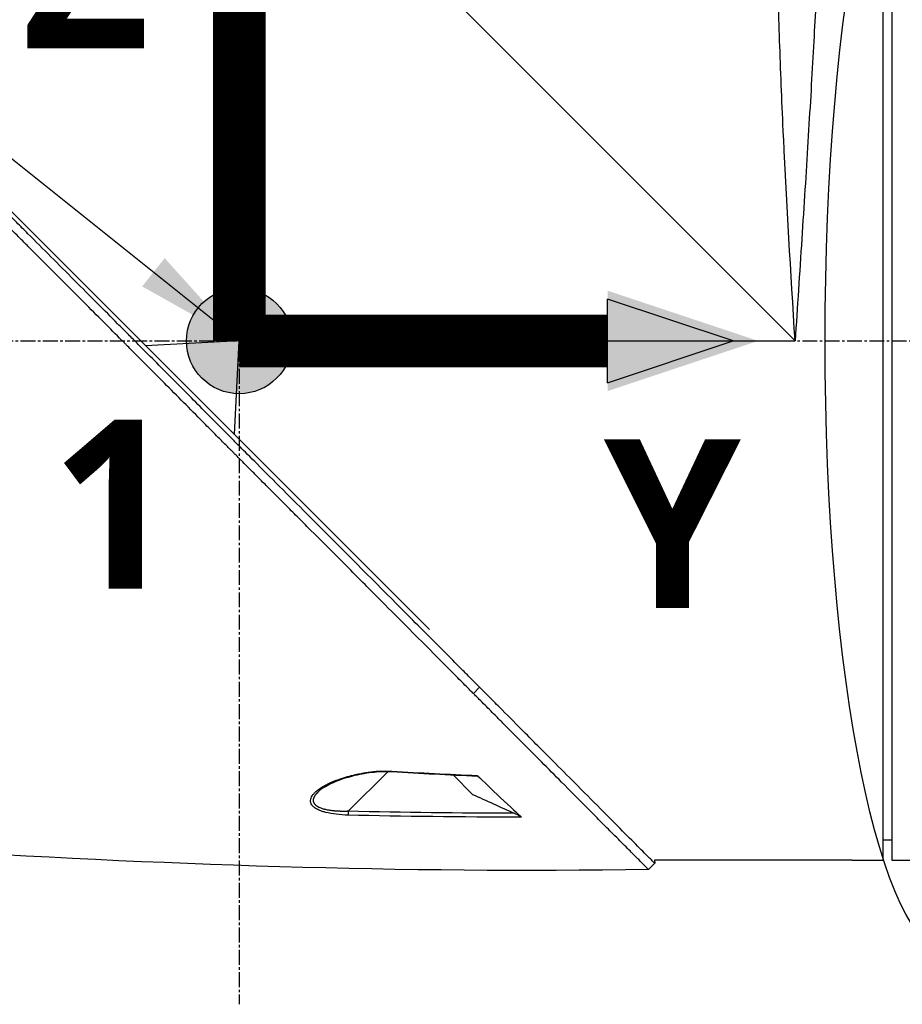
# Model space of a CAD drawing. Header units: millimetres. Extents: x 0 to 4378, y 0 to 2397.
# Tile 183 of 256: x 1439 to 1539, y 594 to 706. Entities that reach past the tile are written whole.
import ezdxf

# ---------------------------------------------------------------- set-up
doc = ezdxf.new("R2010")
doc.units = ezdxf.units.MM
doc.header["$LTSCALE"] = 0.2
doc.linetypes.add('CENTER2', pattern=[1.125, 0.75, -0.125, 0.125, -0.125])
for name, color, linetype in [('02_Center Line', 1, 'CENTER2'), ('07_Special Line2', 76, 'Continuous'), ('12_Before Rev.Num.', 5, 'Continuous'), ('13_After Rev.Num.', 6, 'Continuous')]:
    doc.layers.add(name, color=color, linetype=linetype)
doc.layers.add('14_Mark', color=7, linetype='Continuous', true_color=0xe03c31)
doc.styles.add('Rainbow-4.0 Style', font='malgunsl.ttf')
doc.styles.add('Rainbow-5.0 Style', font='malgunsl.ttf')
doc.dimstyles.new('Rainbow-4.0 Style', dxfattribs={"dimtxt": 3.5, "dimasz": 2.5, "dimexe": 1, "dimexo": 1, "dimgap": 1, "dimtad": 1, "dimdsep": 46, "dimtxsty": 'Rainbow-4.0 Style', "dimcen": 0, "dimclrd": 251, "dimclre": 251, "dimclrt": 7, "dimazin": 3, "dimtp": 0.1, "dimtm": 0.1, "dimtfac": 0.61, "dimtmove": 0, "dimatfit": 3, "dimfxl": 1, "dimlwd": -1, "dimlwe": -1, "dimarcsym": 1})
doc.dimstyles.new('Rainbow-5.0 Style', dxfattribs={"dimtxt": 4.5, "dimasz": 2.5, "dimexe": 1, "dimexo": 1, "dimgap": 1, "dimtad": 1, "dimdsep": 46, "dimtxsty": 'Rainbow-5.0 Style', "dimcen": 0, "dimclrd": 251, "dimclre": 251, "dimclrt": 7, "dimazin": 3, "dimtp": 0.1, "dimtm": 0.1, "dimtfac": 0.61, "dimtmove": 0, "dimatfit": 3, "dimfxl": 1, "dimlwd": -1, "dimlwe": -1, "dimarcsym": 1})

# ---------------------------------------------------------------- blocks, each defined once
blk = doc.blocks.new('A$Ce9bf501b')
for p, q in [((-148.4, 169.2), (-148.4, 232.4)), ((-148.4, 232.4), (-85.2, 169.2)), ((-75.2, 110.2), (-75.2, 228.2)), ((-74.2, 228.2), (-74.2, 110.2)), ((-126.79, 136.4), (-190.23, 199.84)), ((-148.4, 169.2), (-159.05, 168.66)), ((-148.94, 158.55), (-148.4, 169.2)), ((-148.4, 169.2), (-85.2, 169.2)), ((-121.78, 129.13), (-121.07, 129.83)), ((-131.52, 120.22), (-136.01, 115.74)), ((-131.43, 120.31), (-131.43, 120.31)), ((-121.88, 117.66), (-124.06, 119.84)), ((-139.39, 117.98), (-139.39, 117.98)), ((-137.7, 115.44), (-137.7, 115.44)), ((-75.2, 112.5), (-74.2, 112.49)), ((-101.17, 109.83), (-101.88, 109.12)), ((-78.7, 110.2), (-101.2, 110.2)), ((-101.2, 110.2), (-101.17, 109.83)), ((-78.2, 110.2), (-75.2, 110.2)), ((-74.2, 110.2), (-69.2, 110.2))]:
    blk.add_line(p, q)
for centre, major_axis, ratio, start_param, end_param in [((-131.04, 120.71), (-0.029, -0.499), 0.023197, 6.283182, 6.897583), ((-135.99, 115.75), (0.012, 0.5), 0.024099, 1.596047, 2.684658)]:
    blk.add_ellipse(centre, major_axis=major_axis, ratio=ratio, start_param=start_param, end_param=end_param)
for points, knots in [([(-85.2, 169.2), (-85.7, 177.03), (-86.16, 184.9), (-86.5, 192.16), (-86.51, 192.25), (-86.51, 192.34), (-86.52, 192.43), (-86.69, 195.98), (-86.83, 199.42), (-86.94, 202.69), (-87.06, 206.06), (-87.16, 209.18), (-87.23, 212.05), (-87.23, 212.14), (-87.24, 212.24), (-87.24, 212.34), (-87.31, 215.1), (-87.36, 217.65), (-87.4, 219.86), (-87.4, 219.93), (-87.4, 220), (-87.4, 220.07), (-87.44, 222.27), (-87.47, 224.15), (-87.49, 225.69), (-87.49, 225.72), (-87.49, 225.75), (-87.49, 225.79), (-87.51, 227.33), (-87.52, 228.53), (-87.53, 229.32), (-87.53, 229.33), (-87.53, 229.33), (-87.53, 229.34), (-87.54, 230.13), (-87.54, 230.54), (-87.54, 230.54), (-87.54, 230.54), (-87.54, 230.54), (-87.54, 230.54)], [0, 0, 0, 0, 0.1234682, 0.1234682, 0.1234682, 0.125, 0.125, 0.125, 0.1854836, 0.1854836, 0.1854836, 0.2478794, 0.2478794, 0.2478794, 0.25, 0.25, 0.25, 0.3106171, 0.3106171, 0.3106171, 0.3125, 0.3125, 0.3125, 0.3737034, 0.3737034, 0.3737034, 0.375, 0.375, 0.375, 0.4369794, 0.4369794, 0.4369794, 0.4375, 0.4375, 0.4375, 0.5, 0.5, 0.5, 0.5002553, 0.5002553, 0.5002553, 0.5002553]), ([(-81.89, 228.2), (-81.89, 228.2), (-81.9, 227.82), (-81.93, 227.07), (-81.96, 226.32), (-82.01, 225.19), (-82.08, 223.71), (-82.14, 222.23), (-82.22, 220.42), (-82.32, 218.28), (-82.42, 216.14), (-82.54, 213.66), (-82.68, 210.94), (-82.82, 208.22), (-82.97, 205.25), (-83.15, 202.03), (-83.33, 198.8), (-83.53, 195.39), (-83.75, 191.84), (-83.96, 188.3), (-84.2, 184.59), (-84.45, 180.78), (-84.69, 176.97), (-84.95, 173.04), (-85.2, 169.2)], [0.5001297, 0.5001297, 0.5001297, 0.5001297, 0.5624875, 0.5624875, 0.5624875, 0.6249765, 0.6249765, 0.6249765, 0.6874677, 0.6874677, 0.6874677, 0.7499624, 0.7499624, 0.7499624, 0.8124623, 0.8124623, 0.8124623, 0.8749687, 0.8749687, 0.8749687, 0.9375, 0.9375, 0.9375, 1, 1, 1, 1]), ([(-121.07, 129.83), (-121.12, 129.87), (-121.52, 130.28), (-122.42, 131.19), (-122.76, 131.53), (-123.79, 132.56), (-124.48, 133.26), (-126.59, 135.37), (-128.02, 136.81), (-132.37, 141.18), (-135.37, 144.19), (-140.46, 149.29), (-142.52, 151.35), (-146.63, 155.47), (-148.16, 157.01), (-148.77, 157.62), (-148.87, 157.72), (-149.3, 158.16), (-149.62, 158.48), (-151.24, 160.1), (-152.54, 161.41), (-155.25, 164.14), (-156.65, 165.55), (-158.67, 167.58), (-159.27, 168.19), (-160.08, 169), (-160.26, 169.19), (-160.64, 169.57), (-160.84, 169.76), (-161.41, 170.34), (-161.82, 170.75), (-162.99, 171.92), (-163.74, 172.68), (-166.28, 175.22), (-168.06, 177.01), (-170.69, 179.64), (-171.56, 180.51), (-172.86, 181.82), (-173.3, 182.25), (-174.66, 183.61), (-175.56, 184.52), (-177.33, 186.29), (-178.18, 187.14), (-179.85, 188.81), (-180.67, 189.63), (-182.27, 191.23), (-183.05, 192.01), (-186.78, 195.74), (-189.63, 198.59), (-193.4, 202.34), (-194.48, 203.43), (-197.35, 206.29), (-199.04, 207.97), (-202.85, 211.76), (-204.72, 213.62), (-206.33, 215.23), (-206.62, 215.52), (-207.05, 215.95), (-207.22, 216.11), (-207.47, 216.36), (-207.56, 216.45), (-207.76, 216.65), (-207.85, 216.74), (-207.97, 216.86), (-208, 216.89), (-208, 216.89)], [0.000001, 0.000001, 0.000001, 0.000001, 0.020999, 0.020999, 0.03362, 0.03362, 0.058853, 0.058853, 0.10929, 0.10929, 0.210139, 0.210139, 0.277387, 0.277387, 0.343259, 0.343259, 0.357255, 0.357255, 0.400141, 0.400141, 0.572106, 0.572106, 0.758153, 0.758153, 0.839265, 0.839265, 0.865124, 0.865124, 0.885821, 0.885821, 0.936976, 0.936976, 1.031169, 1.031169, 1.255712, 1.255712, 1.367089, 1.367089, 1.423303, 1.423303, 1.543936, 1.543936, 1.662482, 1.662482, 1.779397, 1.779397, 1.892284, 1.892284, 2.327177, 2.327177, 2.51121, 2.51121, 2.83327, 2.83327, 3.318061, 3.318061, 3.439024, 3.439024, 3.529698, 3.529698, 3.597738, 3.597738, 3.699741, 3.699741, 3.801662, 3.801662, 3.801662, 3.801662]), ([(-121.78, 129.13), (-121.8, 129.15), (-122.03, 129.37), (-122.2, 129.55), (-122.31, 129.66), (-122.63, 129.98), (-122.85, 130.19), (-123.49, 130.84), (-123.92, 131.28), (-125.23, 132.59), (-126.12, 133.48), (-128.8, 136.18), (-130.64, 138.02), (-133.03, 140.42), (-133.57, 140.96), (-134.72, 142.12), (-135.34, 142.74), (-136.66, 144.06), (-137.37, 144.77), (-138.88, 146.29), (-139.7, 147.11), (-141.01, 148.42), (-141.5, 148.92), (-142.43, 149.85), (-142.87, 150.29), (-143.8, 151.22), (-144.28, 151.71), (-144.96, 152.38), (-145.15, 152.58), (-145.52, 152.95), (-145.7, 153.12), (-146.17, 153.59), (-146.44, 153.87), (-146.94, 154.37), (-147.15, 154.58), (-147.58, 155.01), (-147.79, 155.23), (-148.11, 155.55), (-148.21, 155.64), (-148.46, 155.89), (-148.62, 156.05), (-148.83, 156.26), (-148.88, 156.31), (-148.97, 156.41), (-149.02, 156.45), (-149.1, 156.54), (-149.13, 156.57), (-149.2, 156.64), (-149.25, 156.68), (-149.37, 156.81), (-149.44, 156.88), (-149.62, 157.05), (-149.72, 157.16), (-149.99, 157.43), (-150.15, 157.59), (-150.46, 157.91), (-150.63, 158.07), (-151.28, 158.72), (-151.77, 159.22), (-153.72, 161.19), (-155.19, 162.67), (-157.33, 164.82), (-158, 165.49), (-159.31, 166.81), (-159.95, 167.45), (-160.76, 168.26), (-160.93, 168.44), (-161.15, 168.66), (-161.2, 168.71), (-161.33, 168.84), (-161.42, 168.93), (-162.17, 169.68), (-162.84, 170.36), (-164.29, 171.81), (-165.04, 172.56), (-167.19, 174.72), (-168.59, 176.12), (-170.59, 178.12), (-171.19, 178.73), (-172.08, 179.61), (-172.36, 179.9), (-172.98, 180.52), (-173.33, 180.86), (-173.93, 181.47), (-174.19, 181.73), (-174.73, 182.27), (-175.02, 182.56), (-175.6, 183.14), (-175.9, 183.44), (-176.42, 183.96), (-176.64, 184.19), (-177.03, 184.57), (-177.18, 184.72), (-177.54, 185.09), (-177.75, 185.29), (-178.17, 185.72), (-178.39, 185.93), (-178.98, 186.52), (-179.36, 186.9), (-180.11, 187.66), (-180.49, 188.04), (-181.22, 188.77), (-181.57, 189.12), (-182.58, 190.12), (-183.23, 190.77), (-184.44, 191.98), (-185, 192.54), (-186.04, 193.59), (-186.53, 194.07), (-187.43, 194.97), (-187.84, 195.39), (-188.98, 196.52), (-189.7, 197.24), (-190.93, 198.47), (-191.45, 198.99), (-192.73, 200.27), (-193.49, 201.03), (-194.6, 202.13), (-194.97, 202.5), (-195.51, 203.04), (-195.69, 203.22), (-195.95, 203.48), (-196.04, 203.57), (-196.22, 203.75), (-196.31, 203.83), (-196.39, 203.92)], [-8.505803, -8.505803, -8.505803, -8.505803, -8.494785, -8.494785, -8.478063, -8.478063, -8.444627, -8.444627, -8.377752, -8.377752, -8.243883, -8.243883, -7.976301, -7.976301, -7.899894, -7.899894, -7.812617, -7.812617, -7.713811, -7.713811, -7.601206, -7.601206, -7.533204, -7.533204, -7.472897, -7.472897, -7.406802, -7.406802, -7.380659, -7.380659, -7.356701, -7.356701, -7.315971, -7.315971, -7.284981, -7.284981, -7.253286, -7.253286, -7.239037, -7.239037, -7.215436, -7.215436, -7.206289, -7.206289, -7.198131, -7.198131, -7.189482, -7.189482, -7.169747, -7.169747, -7.137337, -7.137337, -7.092372, -7.092372, -7.023785, -7.023785, -6.954937, -6.954937, -6.744242, -6.744242, -6.117798, -6.117798, -5.832068, -5.832068, -5.558694, -5.558694, -5.484409, -5.484409, -5.462186, -5.462186, -5.424226, -5.424226, -5.133135, -5.133135, -4.815364, -4.815364, -4.21958, -4.21958, -3.958906, -3.958906, -3.836726, -3.836726, -3.68748, -3.68748, -3.57408, -3.57408, -3.448904, -3.448904, -3.319244, -3.319244, -3.216967, -3.216967, -3.148248, -3.148248, -3.053871, -3.053871, -2.956865, -2.956865, -2.784948, -2.784948, -2.611143, -2.611143, -2.449015, -2.449015, -2.143448, -2.143448, -1.875779, -1.875779, -1.641341, -1.641341, -1.436279, -1.436279, -1.077298, -1.077298, -0.807986, -0.807986, -0.404105, -0.404105, -0.202149, -0.202149, -0.101195, -0.101195, -0.050717, -0.050717, 0, 0, 0, 0]), ([(-101.17, 109.83), (-101.17, 109.83), (-101.21, 109.87), (-101.38, 110.04), (-101.5, 110.16), (-101.77, 110.43), (-101.9, 110.56), (-102.24, 110.9), (-102.46, 111.12), (-103.71, 112.38), (-105.18, 113.86), (-107.9, 116.59), (-108.89, 117.59), (-110.75, 119.46), (-111.59, 120.3), (-113.11, 121.83), (-113.78, 122.5), (-114.99, 123.71), (-115.51, 124.24), (-116.85, 125.59), (-117.67, 126.41), (-118.93, 127.68), (-119.35, 128.1), (-119.99, 128.75), (-120.21, 128.96), (-120.78, 129.54), (-121.05, 129.8), (-121.07, 129.83)], [0, 0, 0, 0, 0.390825, 0.390825, 0.781922, 0.781922, 1.04286, 1.04286, 1.390837, 1.390837, 2.785291, 2.785291, 3.480739, 3.480739, 4.002308, 4.002308, 4.393417, 4.393417, 4.686737, 4.686737, 5.128171, 5.128171, 5.349223, 5.349223, 5.459526, 5.459526, 5.641477, 5.641477, 5.641477, 5.641477]), ([(-101.88, 109.12), (-101.88, 109.12), (-101.91, 109.15), (-102.12, 109.36), (-102.46, 109.71), (-103.13, 110.38), (-103.28, 110.53), (-103.61, 110.86), (-103.78, 111.04), (-104.17, 111.42), (-104.37, 111.63), (-105.04, 112.3), (-105.54, 112.8), (-106.54, 113.8), (-107.03, 114.3), (-108, 115.28), (-108.48, 115.76), (-109.84, 117.13), (-110.78, 118.07), (-112.5, 119.8), (-113.26, 120.57), (-114.65, 121.96), (-115.26, 122.57), (-116.34, 123.66), (-116.82, 124.14), (-117.48, 124.8), (-117.66, 124.98), (-118, 125.32), (-118.16, 125.48), (-118.6, 125.93), (-118.88, 126.21), (-119.59, 126.93), (-120.02, 127.36), (-120.68, 128.02), (-120.9, 128.24), (-121.23, 128.57), (-121.34, 128.68), (-121.52, 128.86), (-121.76, 129.1), (-121.78, 129.13)], [-1.674607, -1.674607, -1.674607, -1.674607, -1.574796, -1.574796, -1.31765, -1.31765, -1.250405, -1.250405, -1.181884, -1.181884, -1.111813, -1.111813, -0.967968, -0.967968, -0.846322, -0.846322, -0.739809, -0.739809, -0.553416, -0.553416, -0.413606, -0.413606, -0.308754, -0.308754, -0.230175, -0.230175, -0.200698, -0.200698, -0.174921, -0.174921, -0.129811, -0.129811, -0.061984, -0.061984, -0.028133, -0.028133, -0.011208, -0.011208, -0.000001, -0.000001, -0.000001, -0.000001]), ([(-136.01, 115.3), (-136.99, 115.33), (-137.84, 115.43), (-138.57, 115.61), (-138.69, 115.64), (-138.82, 115.68), (-138.96, 115.73), (-139.07, 115.77), (-139.17, 115.8), (-139.25, 115.83), (-139.4, 115.9), (-139.54, 115.96), (-139.65, 116.03), (-139.74, 116.08), (-139.82, 116.13), (-139.89, 116.19), (-140.01, 116.28), (-140.1, 116.39), (-140.17, 116.49), (-140.24, 116.6), (-140.28, 116.72), (-140.29, 116.84), (-140.3, 116.93), (-140.3, 117.02), (-140.28, 117.12), (-140.24, 117.28), (-140.15, 117.45), (-140.02, 117.63), (-139.94, 117.73), (-139.86, 117.82), (-139.77, 117.9), (-139.67, 118), (-139.54, 118.1), (-139.39, 118.21), (-139.24, 118.33), (-139.06, 118.45), (-138.85, 118.57), (-138.8, 118.6), (-138.74, 118.63), (-138.66, 118.67), (-138.59, 118.71), (-138.51, 118.75), (-138.42, 118.8), (-138.29, 118.87), (-138.18, 118.92), (-138.09, 118.97), (-138.06, 118.98), (-138.01, 119), (-137.96, 119.03), (-137.72, 119.14), (-137.46, 119.24), (-137.2, 119.33), (-136.94, 119.43), (-136.65, 119.52), (-136.32, 119.62), (-136.01, 119.71), (-135.72, 119.79), (-135.47, 119.85), (-135.33, 119.89), (-135.23, 119.91), (-135.17, 119.92), (-135.08, 119.95), (-134.97, 119.97), (-134.86, 119.99), (-134.46, 120.07), (-134.08, 120.14), (-133.73, 120.19), (-133.34, 120.24), (-132.94, 120.28), (-132.51, 120.3), (-132.03, 120.33), (-131.54, 120.33), (-131.06, 120.3)], [0, 0, 0, 0, 0.125, 0.125, 0.125, 0.142857, 0.142857, 0.142857, 0.160714, 0.160714, 0.160714, 0.1875, 0.1875, 0.1875, 0.210358, 0.210358, 0.210358, 0.25, 0.25, 0.25, 0.28125, 0.28125, 0.28125, 0.3125, 0.3125, 0.3125, 0.375, 0.375, 0.375, 0.410714, 0.410714, 0.410714, 0.446429, 0.446429, 0.446429, 0.5, 0.5, 0.5, 0.518047, 0.518047, 0.518047, 0.535714, 0.535714, 0.535714, 0.559524, 0.559524, 0.559524, 0.571429, 0.571429, 0.571429, 0.642857, 0.642857, 0.642857, 0.696429, 0.696429, 0.696429, 0.75, 0.75, 0.75, 0.775, 0.775, 0.775, 0.8, 0.8, 0.8, 0.85, 0.85, 0.85, 0.925, 0.925, 0.925, 1, 1, 1, 1]), ([(-131.07, 120.21), (-131.73, 120.25), (-132.4, 120.23), (-133.82, 120.09), (-134.57, 119.96), (-136.29, 119.55), (-137.24, 119.23), (-138.57, 118.58), (-139.07, 118.28), (-139.39, 117.98)], [0, 0, 0, 0, 0.198757, 0.198757, 0.436557, 0.436557, 0.771327, 0.771327, 1.001134, 1.001134, 1.001134, 1.001134]), ([(-121.34, 119.81), (-121.32, 119.79), (-121.31, 119.78), (-121.3, 119.76), (-121.29, 119.75), (-121.29, 119.74), (-121.29, 119.73), (-121.31, 119.72), (-121.33, 119.72), (-121.34, 119.72)], [0, 0, 0, 0, 0.00724766, 0.00724766, 0.01434887, 0.01434887, 0.02284178, 0.02284178, 0.03220731, 0.03220731, 0.03220731, 0.03220731]), ([(-121.34, 119.81), (-120.63, 119.13), (-119.7, 118.24), (-117.52, 116.18), (-116.7, 115.43), (-116.31, 115.08)], [0.000001, 0.000001, 0.000001, 0.000001, 0.4106193, 0.4106193, 0.9148229, 0.9148229, 0.9148229, 0.9148229]), ([(-121.88, 117.66), (-121.09, 117.31), (-120.3, 116.95), (-118.72, 116.23), (-117.92, 115.88), (-117.13, 115.52)], [-0.5215449, -0.5215449, -0.5215449, -0.5215449, -0.2607807, -0.2607807, -0.000001, -0.000001, -0.000001, -0.000001]), ([(-117.13, 115.52), (-116.96, 115.44), (-116.81, 115.37), (-116.59, 115.26), (-116.51, 115.21), (-116.42, 115.16), (-116.39, 115.14), (-116.34, 115.11), (-116.33, 115.1), (-116.31, 115.08)], [0, 0, 0, 0, 0.0547661, 0.0547661, 0.0963591, 0.0963591, 0.1151719, 0.1151719, 0.1307191, 0.1307191, 0.1307191, 0.1307191]), ([(-78.7, 110.2), (-78.7, 110.2), (-78.69, 110.2), (-78.67, 110.2), (-78.65, 110.2), (-78.63, 110.2), (-78.59, 110.2), (-78.56, 110.2), (-78.51, 110.2), (-78.47, 110.2), (-78.42, 110.2), (-78.36, 110.2), (-78.31, 110.2), (-78.27, 110.2), (-78.24, 110.2), (-78.2, 110.2)], [0.5001155, 0.5001155, 0.5001155, 0.5001155, 0.6074676, 0.6074676, 0.6074676, 0.7149351, 0.7149351, 0.7149351, 0.8224051, 0.8224051, 0.8224051, 0.9298767, 0.9298767, 0.9298767, 1, 1, 1, 1])]:
    blk.add_open_spline(points, degree=3, knots=knots)
for points in [[(-121.34, 119.72), (-124.59, 119.85), (-127.83, 120.02), (-131.07, 120.21)], [(-131.06, 120.3), (-127.82, 120.11), (-124.58, 119.94), (-121.34, 119.81)], [(-117.13, 115.52), (-123.42, 115.51), (-129.71, 115.59), (-136.01, 115.74)], [(-116.31, 115.08), (-123.18, 115.07), (-129.78, 115.15), (-136.01, 115.3)], [(-101.88, 109.12), (-129.83, 108.68), (-157.8, 109.65), (-185.7, 111.41)], [(-101.17, 109.83), (-101.17, 109.83), (-101.17, 109.83), (-101.17, 109.83)]]:
    blk.add_open_spline(points, degree=3)
blk.add_rational_spline([(-136.01, 115.74), (-136.73, 115.71), (-137.45, 115.74), (-138.79, 115.94), (-139.39, 116.14), (-140.03, 116.73), (-140.03, 117.11), (-139.71, 117.64), (-139.57, 117.81), (-139.39, 117.98)], [1.00000030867, 1.0000002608, 1.00000021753, 1.0000001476, 1.00000012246, 1.0000001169, 1.00000013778, 1.00000018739, 1.0000002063, 1.00000022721], degree=3, knots=[0, 0, 0, 0, 0.125, 0.125, 0.25, 0.25, 0.375, 0.375, 0.4355812, 0.4355812, 0.4355812, 0.4355812])
at = {"layer": '02_Center Line', "ltscale": 11.288275}
for p, q in [((-148.4, 823.84), (-148.4, 93.8)), ((-229.15, 169.2), (81.4, 169.2))]:
    blk.add_line(p, q, dxfattribs=at)
blk = doc.blocks.new('*D148')
at = {"color": 251, "linetype": 'ByBlock', "transparency": 16777216}
for p, q in [((1483.19, 1869.11), (1834.85, 1869.11)), ((1829.85, 681.61), (1829.85, 1856.61)), ((1617.14, 669.11), (1834.85, 669.11))]:
    blk.add_line(p, q, dxfattribs=at)
at = {"color": 251, "transparency": 16777216}
for points in [[(1827.77, 1856.61), (1831.94, 1856.61), (1829.85, 1869.11)], [(1827.77, 681.61), (1831.94, 681.61), (1829.85, 669.11)]]:
    blk.add_solid(points, dxfattribs=at)
at = {"layer": 'Defpoints', "color": 0, "transparency": 16777216}
for p in [(1478.19, 1869.11), (1829.85, 1869.11), (1612.14, 669.11)]:
    blk.add_point(p, dxfattribs=at)
at = {"color": 7, "transparency": 16777216, "insert": (1815.75, 1269.11), "char_height": 17.5, "attachment_point": 5, "rotation": 90, "style": 'Rainbow-4.0 Style'}
blk.add_mtext('1200', dxfattribs=at)
blk = doc.blocks.new('Blk$L1P0-3O23B')
blk.add_ellipse((0, 0), major_axis=(69.35, 0), ratio=0.201954)
blk = doc.blocks.new('A$Cf3c49088')
at = {"layer": '07_Special Line2'}
blk.add_hatch(color=256, dxfattribs=at).paths.add_polyline_path([(49.156, 0), (34.9, 4.752), (34.9, -4.752)])
at = {"layer": '12_Before Rev.Num.'}
blk.add_hatch(color=256, dxfattribs=at).paths.add_polyline_path([(0, 49.156), (-4.752, 34.9), (4.752, 34.9)])
at = {"layer": '14_Mark'}
h = blk.add_hatch(color=256, dxfattribs=at)
h.dxf.hatch_style = 1
h.paths.add_polyline_path([(5, 0, 1), (-5, 0, 1)])
at = {"layer": '07_Special Line2'}
for p, q in [((34.9, -3.96), (34.9, 3.96)), ((46.78, 0), (34.9, 3.96)), ((34.9, -3.96), (46.78, 0))]:
    blk.add_line(p, q, dxfattribs=at)
at = {"layer": '07_Special Line2', "const_width": 5}
blk.add_lwpolyline([(34.9, 0), (0, 0)], dxfattribs=at)
at = {"layer": '12_Before Rev.Num.'}
for p, q in [((0, 46.78), (-3.96, 34.9)), ((3.96, 34.9), (0, 46.78)), ((3.96, 34.9), (-3.96, 34.9))]:
    blk.add_line(p, q, dxfattribs=at)
at = {"layer": '12_Before Rev.Num.', "const_width": 5}
blk.add_lwpolyline([(0, 34.9), (0, 0)], dxfattribs=at)
at = {"layer": '14_Mark'}
blk.add_circle((0, 0), 5, dxfattribs=at)
at = {"layer": '07_Special Line2', "insert": (34.529, -17.308), "char_height": 16, "attachment_point": 4, "style": 'Rainbow-5.0 Style'}
blk.add_mtext('{\\fMalgun Gothic Semilight|b1|i0|c129|p50;Y}', dxfattribs=at)
at = {"layer": '12_Before Rev.Num.', "insert": (-20.587, 35.725), "char_height": 16, "attachment_point": 4, "style": 'Rainbow-5.0 Style'}
blk.add_mtext('{\\fMalgun Gothic Semilight|b1|i0|c129|p50;Z}', dxfattribs=at)
at = {"layer": '14_Mark', "insert": (-17.839, -15.459), "char_height": 16, "attachment_point": 4, "style": 'Rainbow-5.0 Style'}
blk.add_mtext('{\\fMalgun Gothic Semilight|b1|i0|c129|p50;1}', dxfattribs=at)

msp = doc.modelspace()

# ---------------------------------------------------------------- block references
msp.add_blockref('A$Ce9bf501b', (1612.144, 499.915))
at = {"xscale": 1.2, "yscale": 1.2, "zscale": 1.2}
msp.add_blockref('A$Cf3c49088', (1463.744, 669.116), dxfattribs=at)
at = {"layer": '13_After Rev.Num.', "rotation": 90}
msp.add_blockref('Blk$L1P0-3O23B', (1544.352, 669.112), dxfattribs=at)

# ---------------------------------------------------------------- dimensions: what is measured, and where the dimension line sits
dim = msp.add_linear_dim(base=(1829.854, 1869.115), p1=(1612.144, 669.115), p2=(1478.192, 1869.115), angle=90, dimstyle='Rainbow-4.0 Style', override={"dimscale": 5})
dim.commit()
dim.dimension.update_dxf_attribs({"geometry": '*D148', "text_midpoint": (1815.753, 1269.115)})

# ---------------------------------------------------------------- leaders
at = {"annotation_type": 0, "has_hookline": 1, "hookline_direction": 1, "text_width": 145.327}
msp.add_leader([(1463.745, 669.115), (1338.752, 768.946), (1326.252, 768.946)], dimstyle='Rainbow-5.0 Style', override={"dimscale": 5, "dimgap": 1, "dimtad": 1}, dxfattribs=at)

doc.saveas('drawing.dxf')
